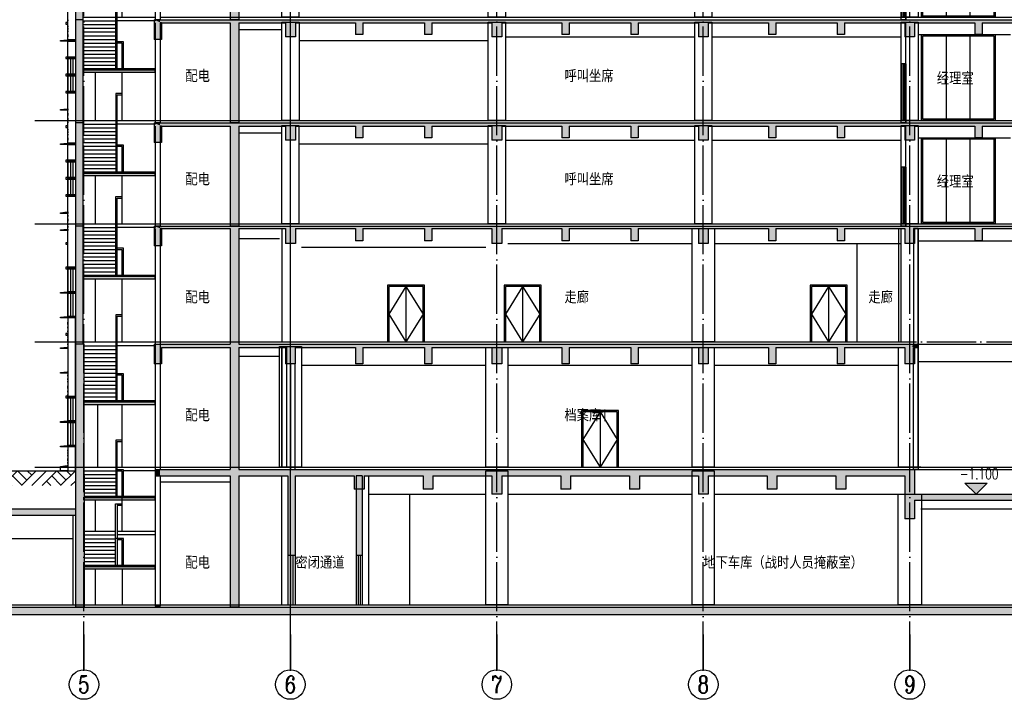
# Model space of a CAD drawing. Header units: millimetres. Extents: x 500457 to 783861, y -293374 to -162131.
# Tile 6 of 116: x 535522 to 575587, y -239795 to -212151. Entities that reach past the tile are written whole.
import ezdxf
from ezdxf.enums import TextEntityAlignment as Align

# ---------------------------------------------------------------- set-up
doc = ezdxf.new("R2010")
doc.units = ezdxf.units.MM
doc.header["$LTSCALE"] = 1000
doc.linetypes.add('DOTE', pattern=[2.42, 2, -0.2, 0.02, -0.2])
for name, color, linetype in [('A-DOOR-FIRE', 4, 'Continuous'), ('A-ELEV-WIN3', 251, 'Continuous'), ('A-SECT-SURF', 6, 'Continuous'), ('A-看线', 115, 'Continuous'), ('AXIS', 3, 'Continuous'), ('AXIS_TEXT', 7, 'Continuous'), ('DIM_ELEV', 3, 'Continuous'), ('DOTE', 1, 'DOTE'), ('E_WINDOW', 4, 'Continuous'), ('LY_MC_section A_A$0$A31----(18)', 140, 'Continuous'), ('PUB_HATCH', 8, 'Continuous'), ('PUB_TEXT', 7, 'Continuous'), ('STAIR', 2, 'Continuous'), ('WALL', 255, 'Continuous'), ('WINDOW', 4, 'Continuous'), ('剖面楼板线', 2, 'Continuous'), ('板洞', 6, 'Continuous')]:
    doc.layers.add(name, color=color, linetype=linetype)
doc.styles.add('_TCH_AXIS', font='COMPLEX', dxfattribs={"bigfont": 'GBCBIG'})
doc.styles.add('_TCH_DIM', font='SIMPLEX', dxfattribs={"bigfont": 'GBCBIG'})
doc.styles.add('COMPLEX', font='COMPLEX')
doc.styles.add('TSSD_Norm', font='tssdeng.shx', dxfattribs={"bigfont": 'hztxt.shx'})

# ---------------------------------------------------------------- blocks, each defined once
blk = doc.blocks.new('A$Cb2df6883')
at = {"layer": 'A-DOOR-FIRE'}
for points in [[(1500, -2300), (1500, 0), (0, 0), (0, -2300)], [(1450, -2300), (1450, -50), (50, -50), (50, -2300)], [(750, -50), (750, -2300)]]:
    blk.add_lwpolyline(points, dxfattribs=at)
at = {"layer": 'A-ELEV-WIN3'}
for points in [[(750, -50), (50, -1175), (750, -2300)], [(750, -50), (1450, -1175), (750, -2300)]]:
    blk.add_lwpolyline(points, dxfattribs=at)
blk = doc.blocks.new('A$C5e2bc803')
at = {"layer": 'PUB_HATCH'}
blk.add_hatch(color=256, dxfattribs=at).paths.add_polyline_path([(1, -570), (-2900, -570), (-2900, -670), (1, -670)])
at = {"layer": 'STAIR'}
for points in [[(-1350, 1580), (-1350, 3530)], [(-1350, 2680), (-1610, 2680), (-1610, 1450), (-1610, 1400), (-1610, -520), (-1550, -520), (-1550, 2620), (-1350, 2620)], [(-2900, 1580), (-1550, 1580)], [(-2900, 1430), (-1550, 1430)], [(-2900, 1280), (-1550, 1280)], [(-1550, 1580), (0, 1580), (0, 1430), (-1550, 1430)], [(-2900, 1130), (-1550, 1130)], [(-2900, 980), (-1550, 980)], [(-2900, 830), (-1550, 830)], [(-2900, 680), (-1550, 680)], [(-2900, 530), (-1550, 530)], [(-1290, -520), (-1290, 580), (-1609, 580)], [(-1350, -520), (-1350, 520), (-1549, 520)], [(-2900, 380), (-1550, 380)], [(-2900, 230), (-1550, 230)], [(-2900, 80), (-1550, 80)], [(-2900, -70), (-1550, -70)], [(-2900, -220), (-1550, -220)], [(-2900, -370), (-1550, -370)], [(1, -520), (-2900, -520)], [(-2900, -520), (-1550, -520)]]:
    blk.add_lwpolyline(points, dxfattribs=at)
at = {"layer": 'WALL'}
for p, q in [((1, -570), (-2900, -570)), ((-2900, -670), (-2900, -570)), ((1, -670), (-2900, -670)), ((1, -670), (1, -570))]:
    blk.add_line(p, q, dxfattribs=at)
blk = doc.blocks.new('A$Cc3d01d78')
at = {"layer": 'PUB_HATCH'}
blk.add_hatch(color=256, dxfattribs=at).paths.add_polyline_path([(1558, -3756), (-1342, -3756), (-1342, -3856), (1558, -3856)])
at = {"layer": 'STAIR'}
for points in [[(210, -1260), (7, -1260), (7, -3700), (-53, -3700), (-53, -3100), (-53, -3050), (-53, -1200), (210, -1200)], [(210, -2300), (210, -900)], [(-1342, -2300), (-53, -2300)], [(7, -2300), (1558, -2300), (1558, -2456), (7, -2456)], [(-1342, -2456), (-53, -2456)], [(-1342, -2611), (-53, -2611)], [(-1342, -2767), (-53, -2767)], [(270, -3700), (270, -2604), (-53, -2604)], [(210, -3700), (210, -2664), (7, -2664)], [(-1342, -2923), (-53, -2923)], [(-1342, -3078), (-53, -3078)], [(-1342, -3234), (-53, -3234)], [(-1342, -3389), (-53, -3389)], [(-1342, -3545), (-53, -3545)], [(1558, -3700), (-1342, -3700)], [(-1342, -3700), (-53, -3700)]]:
    blk.add_lwpolyline(points, dxfattribs=at)
at = {"layer": 'WALL'}
for p, q in [((1558, -3756), (-1342, -3756)), ((-1342, -3856), (-1342, -3756)), ((1558, -3856), (-1342, -3856)), ((1558, -3856), (1558, -3756))]:
    blk.add_line(p, q, dxfattribs=at)
blk = doc.blocks.new('A$C713e9a64')
at = {"layer": 'PUB_HATCH'}
blk.add_hatch(color=256, dxfattribs=at).paths.add_polyline_path([(1348, -4840), (-1552, -4840), (-1552, -4940), (1348, -4940)])
at = {"layer": 'STAIR'}
for points in [[(0, -2380), (0, 170)], [(0, -1280), (-262, -1280), (-262, -3130), (-262, -3180), (-262, -4780), (-202, -4780), (-202, -1340), (0, -1340)], [(-1553, -2380), (-202, -2380)], [(-202, -2380), (1347, -2380), (1347, -2540), (-202, -2540)], [(-1553, -2540), (-202, -2540)], [(-1553, -2700), (-202, -2700)], [(-1553, -2860), (-202, -2860)], [(-1553, -3020), (-202, -3020)], [(-1553, -3180), (-202, -3180)], [(-1553, -3340), (-202, -3340)], [(-1553, -3500), (-202, -3500)], [(-1553, -3660), (-202, -3660)], [(-1553, -3820), (-202, -3820)], [(-1553, -3980), (-202, -3980)], [(58, -4780), (58, -3680), (-262, -3680)], [(-2, -4780), (-2, -3740), (-202, -3740)], [(-1553, -4140), (-202, -4140)], [(-1553, -4300), (-202, -4300)], [(-1553, -4460), (-202, -4460)], [(-1553, -4620), (-202, -4620)], [(1348, -4780), (-1553, -4780)], [(-1553, -4780), (-202, -4780)]]:
    blk.add_lwpolyline(points, dxfattribs=at)
at = {"layer": 'WALL'}
for p, q in [((1348, -4840), (-1552, -4840)), ((-1552, -4940), (-1552, -4840)), ((1348, -4940), (-1552, -4940)), ((1348, -4940), (1348, -4840))]:
    blk.add_line(p, q, dxfattribs=at)
blk = doc.blocks.new('A$Cb3162a7d')
at = {"layer": 'PUB_HATCH'}
blk.add_hatch(color=256, dxfattribs=at).paths.add_polyline_path([(1348, -3746), (-1553, -3746), (-1553, -3846), (1348, -3846)])
at = {"layer": 'STAIR'}
for points in [[(-2, -2496), (-2, 44)], [(-2, -1396), (-262, -1396), (-262, -1930), (-262, -1980), (-262, -3696), (-202, -3696), (-202, -1456), (-2, -1456)], [(-1553, -2496), (-202, -2496)], [(-1553, -2646), (-202, -2646)], [(-1553, -2796), (-202, -2796)], [(56, -3700), (56, -2600), (-262, -2600)], [(-202, -2496), (1348, -2496), (1348, -2646), (56, -2646)], [(-4, -3700), (-4, -2660), (-202, -2660)], [(-1553, -2946), (-202, -2946)], [(-1553, -3096), (-202, -3096)], [(-1553, -3246), (-202, -3246)], [(-1553, -3396), (-202, -3396)], [(-1553, -3546), (-202, -3546)], [(1348, -3696), (-1553, -3696)], [(-1553, -3696), (-202, -3696)]]:
    blk.add_lwpolyline(points, dxfattribs=at)
at = {"layer": 'WALL'}
for p, q in [((1348, -3746), (-1553, -3746)), ((-1553, -3846), (-1553, -3746)), ((1348, -3846), (-1553, -3846)), ((1348, -3846), (1348, -3746))]:
    blk.add_line(p, q, dxfattribs=at)
blk = doc.blocks.new('A$Cdcaa37b3')
at = {"layer": 'A-看线'}
for points in [[(-1103, 21650), (-1103, 19700)], [(-1103, 17450), (-1103, 15500)], [(-1103, 13250), (-1103, 10700)], [(-1002, 8140), (-1002, 5600)], [(-1103, 4250), (-1103, 3000)], [(-1103, 1444), (-1103, 0)]]:
    blk.add_lwpolyline(points, dxfattribs=at)
at = {"layer": '剖面楼板线'}
blk.add_line((-1550, -1), (1348, -1), dxfattribs=at)
blk.add_lwpolyline([(0, 1444), (0, 0)], dxfattribs=at)
at = {"layer": 'LY_MC_section A_A$0$A31----(18)'}
for name, p in [('A$C5e2bc803', (1347, 22320)), ('A$C5e2bc803', (1348, 18120)), ('A$C5e2bc803', (1347, 13920)), ('A$Cc3d01d78', (-210, 5300))]:
    blk.add_blockref(name, p, dxfattribs=at)
at = {"layer": '板洞'}
for name, p in [('A$C713e9a64', (0, 13080)), ('A$Cb3162a7d', (0, 8096))]:
    blk.add_blockref(name, p, dxfattribs=at)
blk = doc.blocks.new('A$C7aab0e27')
at = {"layer": 'LY_MC_section A_A$0$A31----(18)'}
for points in [[(-30, 0), (-30, -60), (-300, -60), (-300, -30)], [(-30, -60), (-30, 0), (0, 0), (0, -60)]]:
    blk.add_lwpolyline(points, close=True, dxfattribs=at)
blk = doc.blocks.new('A$C37e4a2ef')
at = {"layer": 'LY_MC_section A_A$0$A31----(18)'}
blk.add_lwpolyline([(0, 0), (300, 0), (300, -60), (0, -60)], close=True, dxfattribs=at)
at = {"layer": 'A-DOOR-FIRE'}
blk.add_blockref('A$C7aab0e27', (0, 0), dxfattribs=at)
blk = doc.blocks.new('A$C42b86bd6')
at = {"layer": 'LY_MC_section A_A$0$A31----(18)'}
for points in [[(90, 0), (0, 0), (0, -60), (90, -60)], [(90, 0), (390, 0), (390, -60), (90, -60)]]:
    blk.add_lwpolyline(points, close=True, dxfattribs=at)
blk = doc.blocks.new('A$C827e71c0')
at = {"layer": 'LY_MC_section A_A$0$A31----(18)'}
blk.add_lwpolyline([(0, 0), (-90, 0), (-90, -60), (0, -60)], close=True, dxfattribs=at)
blk = doc.blocks.new('$EWDLib$00001159')
for p, q in [((0, 0), (0, 1500)), ((84, 0), (84, 1500)), ((156, 0), (156, 1500)), ((240, 0), (240, 1500))]:
    blk.add_line(p, q)
blk = doc.blocks.new('A$C8b4dfb44')
at = {"layer": 'LY_MC_section A_A$0$A31----(18)'}
for points in [[(-300, -28980), (0, -28980), (0, -31020), (-300, -31020)], [(-300, -30200), (-310, -30200), (-310, -30250), (-300, -30250)], [(-300, -30450), (-310, -30450), (-310, -30500), (-300, -30500)], [(-300, -30550), (-310, -30550), (-310, -30600), (-300, -30600)], [(-300, -30650), (-310, -30650), (-310, -30700), (-300, -30700)], [(-300, -30800), (-310, -30800), (-310, -30900), (-300, -30900)], [(-300, -31080), (0, -31080), (0, -31720), (-300, -31720)], [(-300, -31850), (-310, -31850), (-310, -31900), (-300, -31900)], [(-300, -31980), (-310, -31980), (-310, -32030), (-300, -32030)], [(-300, -31780), (0, -31780), (0, -32420), (-300, -32420)], [(-300, -32080), (-310, -32080), (-310, -32130), (-300, -32130)], [(-300, -32280), (-310, -32280), (-310, -32380), (-300, -32380)], [(-300, -32480), (0, -32480), (0, -33120), (-300, -33120)], [(-300, -33180), (0, -33180), (0, -35220), (-300, -35220)], [(-300, -34000), (-310, -34000), (-310, -34100), (-300, -34100)], [(-300, -34200), (-310, -34200), (-310, -34300), (-300, -34300)], [(-300, -34350), (-310, -34350), (-310, -34400), (-300, -34400)], [(-300, -34650), (-310, -34650), (-310, -34700), (-300, -34700)], [(-300, -34750), (-310, -34750), (-310, -34800), (-300, -34800)], [(-300, -34850), (-310, -34850), (-310, -34900), (-300, -34900)], [(-300, -35000), (-310, -35000), (-310, -35100), (-300, -35100)], [(-300, -35280), (0, -35280), (0, -35920), (-300, -35920)], [(-300, -36050), (-310, -36050), (-310, -36100), (-300, -36100)], [(-300, -35980), (0, -35980), (0, -36620), (-300, -36620)], [(-300, -36180), (-310, -36180), (-310, -36230), (-300, -36230)], [(-300, -36280), (-310, -36280), (-310, -36330), (-300, -36330)], [(-300, -36480), (-310, -36480), (-310, -36580), (-300, -36580)], [(-300, -36680), (0, -36680), (0, -37320), (-300, -37320)], [(-300, -37380), (0, -37380), (0, -40270), (-300, -40270)], [(-300, -38150), (-310, -38150), (-310, -38200), (-300, -38200)], [(-300, -38300), (-310, -38300), (-310, -38400), (-300, -38400)], [(-310, -38500), (-300, -38500), (-300, -38550), (-310, -38550)], [(-310, -38600), (-300, -38600), (-300, -38650), (-310, -38650)], [(-305, -39400), (-315, -39400), (-315, -39450), (-305, -39450)], [(-305, -39550), (-315, -39550), (-315, -39600), (-305, -39600)], [(-305, -39650), (-315, -39650), (-315, -39700), (-305, -39700)], [(-305, -39850), (-315, -39850), (-315, -39950), (-305, -39950)], [(-305, -40050), (-315, -40050), (-315, -40100), (-305, -40100)], [(-305, -40200), (-315, -40200), (-315, -40250), (-305, -40250)], [(-300, -40330), (0, -40330), (0, -41270), (-300, -41270)], [(-300, -41330), (0, -41330), (0, -42270), (-300, -42270)], [(0, -42330), (-300, -42330), (-300, -45520), (0, -45520)], [(-300, -42500), (-310, -42500), (-310, -42600), (-300, -42600)], [(-300, -42700), (-310, -42700), (-310, -42750), (-300, -42750)], [(-300, -42850), (-310, -42850), (-310, -42900), (-300, -42900)], [(-300, -43080), (-310, -43080), (-310, -43130), (-300, -43130)], [(-300, -43180), (-310, -43180), (-310, -43280), (-300, -43280)], [(-300, -43380), (-310, -43380), (-310, -43430), (-300, -43430)], [(-300, -44650), (-310, -44650), (-310, -44700), (-300, -44700)], [(-300, -44800), (-310, -44800), (-310, -44850), (-300, -44850)], [(-300, -44900), (-310, -44900), (-310, -44950), (-300, -44950)], [(-300, -45100), (-310, -45100), (-310, -45200), (-300, -45200)], [(-300, -45300), (-310, -45300), (-310, -45350), (-300, -45350)], [(-300, -45450), (-310, -45450), (-310, -45500), (-300, -45500)], [(-300, -45580), (0, -45580), (0, -46520), (-300, -46520)], [(-300, -46580), (0, -46580), (0, -47520), (-300, -47520)], [(0, -47580), (-300, -47580), (-300, -48550), (0, -48550)], [(-300, -47700), (-310, -47700), (-310, -47750), (-300, -47750)], [(-300, -47800), (-310, -47800), (-310, -47850), (-300, -47850)], [(-300, -47900), (-310, -47900), (-310, -47950), (-300, -47950)], [(-300, -48050), (-310, -48050), (-310, -48150), (-300, -48150)], [(-600, -48400), (-300, -48400), (-300, -48550), (-600, -48550)], [(-300, -48200), (-310, -48200), (-310, -48255), (-300, -48255)]]:
    blk.add_lwpolyline(points, close=True, dxfattribs=at)
at = {"layer": 'A-DOOR-FIRE'}
for name, p in [('A$C42b86bd6', (-390, -40270)), ('A$C37e4a2ef', (-300, -41270)), ('A$C37e4a2ef', (-300, -42270)), ('A$C42b86bd6', (-390, -45520)), ('A$C37e4a2ef', (-300, -46520)), ('A$C37e4a2ef', (-300, -47520))]:
    blk.add_blockref(name, p, dxfattribs=at)
at = {"layer": 'LY_MC_section A_A$0$A31----(18)'}
for name, p in [('A$C827e71c0', (-300, -30320)), ('A$C37e4a2ef', (-300, -31020)), ('A$C42b86bd6', (-390, -31720)), ('A$C42b86bd6', (-390, -32420)), ('A$C42b86bd6', (-390, -33120)), ('A$C7aab0e27', (-300, -33820)), ('A$C827e71c0', (-300, -34520)), ('A$C37e4a2ef', (-300, -35220)), ('A$C42b86bd6', (-390, -35920)), ('A$C42b86bd6', (-390, -36620)), ('A$C42b86bd6', (-390, -37320)), ('A$C7aab0e27', (-300, -38020)), ('A$C7aab0e27', (-300, -38720)), ('A$C827e71c0', (-300, -39270)), ('A$C827e71c0', (-300, -42970)), ('A$C7aab0e27', (-300, -43520)), ('A$C7aab0e27', (-300, -44520)), ('A$C7aab0e27', (-300, -48340))]:
    blk.add_blockref(name, p, dxfattribs=at)
at = {"layer": 'LY_MC_section A_A$0$A31----(18)', "rotation": 179.9999999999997}
for p, xscale, yscale in [((0, -31780), 1.250000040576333, 0.4266666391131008), ((0, -32480), 1.250000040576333, 0.4266666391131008), ((0, -35980), 1.250000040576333, 0.4266666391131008), ((0, -36680), 1.250000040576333, 0.4266666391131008), ((0, -40330), 1.250008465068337, 0.6266666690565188), ((0, -41330), 1.249997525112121, 0.6266675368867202), ((0, -45580), 1.250008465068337, 0.6266666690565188), ((0, -46580), 1.249997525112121, 0.6266675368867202)]:
    blk.add_blockref('$EWDLib$00001159', p, dxfattribs=dict(at, xscale=xscale, yscale=yscale))
blk = doc.blocks.new('A$C50e83559')
at = {"layer": 'PUB_HATCH'}
for points in [[(-3350, -50), (-3350, -4250), (-3050, -4250), (-3050, -50)], [(150, -180), (-150, -50), (-150, -850), (150, -850)], [(-150, -50), (150, -180), (100, -180), (100, -50)], [(100, -50), (100, -180), (2952, -180), (3186, -137), (3302, -50)], [(3186, -137), (2952, -180), (2952, -4250), (3302, -4250), (3302, -180)], [(3186, -137), (3302, -180), (5201, -180), (5401, -137), (5401, -50), (3302, -50)], [(5401, -137), (5201, -180), (5201, -750), (5601, -750), (5601, -180)], [(5401, -137), (5601, -180), (8050, -180), (8200, -137), (8200, -50), (5401, -50)], [(8200, -137), (8050, -180), (8050, -650), (8350, -650), (8350, -180)], [(8200, -137), (8350, -180), (10850, -180), (11000, -137), (11000, -50), (8200, -50)], [(11000, -137), (10850, -180), (10850, -650), (11150, -650), (11150, -180)], [(11000, -137), (11150, -180), (13601, -180), (13801, -137), (13801, -50), (11000, -50)], [(13801, -137), (13601, -180), (13601, -750), (14001, -750), (14001, -180)], [(13801, -137), (14001, -180), (16450, -180), (16600, -137), (16600, -50), (13801, -50)], [(16600, -137), (16450, -180), (16450, -650), (16750, -650), (16750, -180)], [(16600, -137), (16750, -180), (19250, -180), (19400, -137), (19400, -50), (16600, -50)], [(19400, -137), (19250, -180), (19250, -650), (19550, -650), (19550, -180)], [(19400, -137), (19550, -180), (22001, -180), (22201, -137), (22201, -50), (19400, -50)], [(22201, -137), (22001, -180), (22001, -750), (22401, -750), (22401, -180)], [(22201, -137), (22401, -180), (24850, -180), (25000, -137), (25000, -50), (22201, -50)], [(25000, -137), (24850, -180), (24850, -650), (25150, -650), (25150, -180)], [(25000, -137), (25150, -180), (27650, -180), (27800, -137), (27800, -50), (25000, -50)], [(27800, -137), (27650, -180), (27650, -650), (27950, -650), (27950, -180)], [(27800, -137), (27950, -180), (30401, -180), (30601, -137), (30601, -50), (27800, -50)], [(30601, -137), (30401, -180), (30401, -750), (30801, -750), (30801, -180)], [(30601, -137), (30801, -180), (33249, -180), (33399, -137), (33399, -50), (30601, -50)], [(33399, -137), (33249, -180), (33249, -650), (33549, -650), (33549, -180)], [(33399, -137), (33549, -180), (36049, -180), (36199, -137), (36199, -50), (33399, -50)]]:
    blk.add_hatch(color=256, dxfattribs=at).paths.add_polyline_path(points)
at = {"layer": 'A-SECT-SURF'}
blk.add_lwpolyline([(100, 50), (86500, 49)], dxfattribs=at)
at = {"layer": 'A-看线'}
for points in [[(5050, -150), (5750, -150), (5750, -4150), (5050, -4150)], [(13451, -150), (14151, -150), (14151, -4150), (13451, -4150)], [(21851, -150), (22551, -150), (22551, -4150), (21851, -4150)], [(30250, -150), (30950, -150), (30950, -4150), (30250, -4150)]]:
    blk.add_lwpolyline(points, close=True, dxfattribs=at)
at = {"layer": 'WALL'}
for p, q in [((-3350, -50), (-3350, -4250)), ((-3050, -50), (-3350, -50)), ((-3050, -50), (-3050, -4250)), ((-150, -50), (-150, -850)), ((-150, -50), (100, -50)), ((-100, -180), (-100, -4250)), ((100, -50), (3302, -50)), ((100, -180), (100, -4250)), ((150, -180), (100, -180)), ((100, -180), (2952, -180)), ((150, -180), (150, -850)), ((2952, -180), (2952, -4250)), ((3302, -50), (5401, -50)), ((3302, -180), (3302, -4250)), ((3302, -180), (5201, -180)), ((5201, -180), (5201, -750)), ((5401, -50), (8200, -50)), ((5601, -180), (5601, -750)), ((5601, -180), (8050, -180)), ((8050, -180), (8050, -650)), ((8200, -50), (11000, -50)), ((8350, -180), (8350, -650)), ((8350, -180), (10850, -180)), ((10850, -180), (10850, -650)), ((11000, -50), (13801, -50)), ((11150, -180), (11150, -650)), ((11150, -180), (13601, -180)), ((13601, -180), (13601, -750)), ((13801, -50), (16600, -50)), ((14001, -180), (14001, -750)), ((14001, -180), (16450, -180)), ((16450, -180), (16450, -650)), ((16600, -50), (19400, -50)), ((16750, -180), (16750, -650)), ((16750, -180), (19250, -180)), ((19250, -180), (19250, -650)), ((19400, -50), (22201, -50)), ((19550, -180), (19550, -650)), ((19550, -180), (22001, -180)), ((22001, -180), (22001, -750)), ((22201, -50), (25000, -50)), ((22401, -180), (22401, -750)), ((22401, -180), (24850, -180)), ((24850, -180), (24850, -650)), ((25000, -50), (27800, -50)), ((25150, -180), (25150, -650)), ((25150, -180), (27650, -180)), ((27650, -180), (27650, -650)), ((27800, -50), (30601, -50)), ((27950, -180), (27950, -650)), ((27950, -180), (30401, -180)), ((30401, -180), (30401, -750)), ((30601, -50), (33399, -50)), ((30801, -180), (30801, -750)), ((30801, -180), (33249, -180)), ((33249, -180), (33249, -650)), ((33399, -50), (36199, -50)), ((33549, -180), (33549, -650)), ((33549, -180), (36049, -180)), ((5601, -750), (5201, -750)), ((8350, -650), (8050, -650)), ((11150, -650), (10850, -650)), ((14001, -750), (13601, -750)), ((16750, -650), (16450, -650)), ((19550, -650), (19250, -650)), ((22401, -750), (22001, -750)), ((25150, -650), (24850, -650)), ((27950, -650), (27650, -650)), ((30801, -750), (30401, -750)), ((33549, -650), (33249, -650)), ((150, -850), (-150, -850)), ((-3050, -4250), (-3350, -4250)), ((100, -4250), (-100, -4250)), ((3302, -4250), (2952, -4250))]:
    blk.add_line(p, q, dxfattribs=at)
blk = doc.blocks.new('A$C43bf79f6')
at = {"layer": 'A-看线'}
for p, q in [((-26848, 350), (-25100, 350)), ((-15999, 50), (-8299, 50)), ((-7599, 50), (99, 50)), ((800, 150), (4549, 150)), ((-24400, -100), (-16699, -100))]:
    blk.add_line(p, q, dxfattribs=at)
at = {"layer": 'LY_MC_section A_A$0$A31----(18)'}
blk.add_lwpolyline([(99, -3350), (299, -3350), (299, -3450), (99, -3450)], close=True, dxfattribs=at)
at = {"layer": 'WALL'}
for p, q in [((99, -3450), (99, 620)), ((99, 620), (299, 620)), ((299, -3450), (299, 620)), ((99, -3450), (299, -3450))]:
    blk.add_line(p, q, dxfattribs=at)
for points in [[(299, -1050), (99, -1050)], [(300, -3350), (100, -3350)]]:
    blk.add_lwpolyline(points, dxfattribs=at)
at = {"layer": 'WINDOW'}
for p, q in [((1947, -3302), (1947, 100)), ((2914, -3302), (2914, 100))]:
    blk.add_line(p, q, dxfattribs=at)
for points in [[(930, 150), (3930, 150), (3930, -3352), (930, -3352)], [(980, 100), (3880, 100), (3880, -3302), (980, -3302)]]:
    blk.add_lwpolyline(points, close=True, dxfattribs=at)
at = {"layer": 'WINDOW', "xscale": 0.8333333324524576, "yscale": 1.533333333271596, "zscale": 0.8333333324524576, "rotation": 179.9999999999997}
blk.add_blockref('$EWDLib$00001159', (299, -1050), dxfattribs=at)
blk = doc.blocks.new('_AXISO')
blk.add_circle((0, 0), 0.5)
at = {"layer": 'AXIS_TEXT', "style": 'COMPLEX', "width": 1.041667}
blk.add_attdef('A', text='', height=0.56, dxfattribs=at).set_placement((-0.25, -0.28), (0.25, -0.28), align=Align.FIT)
blk = doc.blocks.new('$LinePat$素土夯实')
at = {"color": 0}
for p, q in [((0, -210), (210, 0)), ((120, -300), (420, 0)), ((420, 0), (608, -188)), ((495, -300), (795, 0)), ((615, 0), (705, -90)), ((315, -105), (502, -293)), ((210, -210), (300, -300)), ((705, -300), (795, -210))]:
    blk.add_line(p, q, dxfattribs=at)

msp = doc.modelspace()

# ---------------------------------------------------------------- hatches: boundary and pattern name
at = {"layer": 'DIM_ELEV'}
msp.add_hatch(color=256, dxfattribs=at).paths.add_polyline_path([(574437.5, -231450.7), (573987.5, -231000.7), (574887.5, -231000.7)])
at = {"layer": 'PUB_HATCH'}
for points in [[(537787.4, -220550.7), (537787.4, -225350.7), (538087.4, -225350.7), (538087.4, -220550.7)], [(541287.3, -220650.7), (540987.3, -220550.7), (540987.3, -221350.7), (541287.3, -221350.7)], [(540987.3, -220550.7), (541287.3, -220650.7), (541237.5, -220650.7), (541237.5, -220550.7)], [(541237.5, -220550.7), (541237.5, -220650.7), (544089.8, -220650.7), (544323.1, -220617.4), (544439.8, -220550.7)], [(544323.1, -220617.4), (544089.8, -220650.7), (544089.8, -225350.7), (544263.6, -225415.7), (544439.8, -225350.7), (544439.8, -220650.7)], [(544323.1, -220617.4), (544439.8, -220650.7), (546338.5, -220650.7), (546538.5, -220617.4), (546538.5, -220550.7), (544439.8, -220550.7)], [(546538.5, -220617.4), (546338.5, -220650.7), (546338.5, -221250.7), (546738.5, -221250.7), (546738.5, -220650.7)], [(546538.5, -220617.4), (546738.5, -220650.7), (549187.4, -220650.7), (549337.4, -220617.4), (549337.4, -220550.7), (546538.5, -220550.7)], [(549337.4, -220617.4), (549187.4, -220650.7), (549187.4, -221150.7), (549487.4, -221150.7), (549487.4, -220650.7)], [(549337.4, -220617.4), (549487.4, -220650.7), (551987.4, -220650.7), (552137.4, -220617.4), (552137.4, -220550.7), (549337.4, -220550.7)], [(552137.4, -220617.4), (551987.4, -220650.7), (551987.4, -221150.7), (552287.4, -221150.7), (552287.4, -220650.7)], [(552137.4, -220617.4), (552287.4, -220650.7), (554738.5, -220650.7), (554938.5, -220617.4), (554938.5, -220550.7), (552137.4, -220550.7)], [(554938.5, -220617.4), (554738.5, -220650.7), (554738.5, -221250.7), (555138.5, -221250.7), (555138.5, -220650.7)], [(554938.5, -220617.4), (555138.5, -220650.7), (557587.4, -220650.7), (557737.4, -220617.4), (557737.4, -220550.7), (554938.5, -220550.7)], [(557737.4, -220617.4), (557587.4, -220650.7), (557587.4, -221150.7), (557887.4, -221150.7), (557887.4, -220650.7)], [(557737.4, -220617.4), (557887.4, -220650.7), (560387.4, -220650.7), (560537.4, -220617.4), (560537.4, -220550.7), (557737.4, -220550.7)], [(560537.4, -220617.4), (560387.4, -220650.7), (560387.4, -221150.7), (560687.4, -221150.7), (560687.4, -220650.7)], [(560537.4, -220617.4), (560687.4, -220650.7), (563138.5, -220650.7), (563338.5, -220617.4), (563338.5, -220550.7), (560537.4, -220550.7)], [(563338.5, -220617.4), (563138.5, -220650.7), (563138.5, -221250.7), (563538.5, -221250.7), (563538.5, -220650.7)], [(563338.5, -220617.4), (563538.5, -220650.7), (565987.4, -220650.7), (566137.4, -220617.4), (566137.4, -220550.7), (563338.5, -220550.7)], [(566137.4, -220617.4), (565987.4, -220650.7), (565987.4, -221150.7), (566287.4, -221150.7), (566287.4, -220650.7)], [(566137.4, -220617.4), (566287.4, -220650.7), (568787.4, -220650.7), (568937.4, -220617.4), (568937.4, -220550.7), (566137.4, -220550.7)], [(568937.4, -220617.4), (568787.4, -220650.7), (568787.4, -221150.7), (569087.4, -221150.7), (569087.4, -220650.7)], [(568937.4, -220617.4), (569087.4, -220650.7), (571538.5, -220650.7), (571738.5, -220617.4), (571738.5, -220550.7), (568937.4, -220550.7)], [(571738.5, -220617.4), (571538.5, -220650.7), (571538.5, -221250.7), (571938.5, -221250.7), (571938.5, -220650.7)], [(571738.5, -220617.4), (571938.5, -220650.7), (574386.4, -220650.7), (574536.4, -220617.4), (574536.4, -220550.7), (571738.5, -220550.7)], [(574536.4, -220617.4), (574386.4, -220650.7), (574386.4, -221150.7), (574686.4, -221150.7), (574686.4, -220650.7)], [(574536.4, -220617.4), (574686.4, -220650.7), (577186.4, -220650.7), (577336.4, -220617.4), (577336.4, -220550.7), (574536.4, -220550.7)], [(537787.4, -225350.8), (537789.8, -236050.8), (538139.8, -236050.7), (538137.4, -225350.7)], [(541287.4, -225480.7), (540987.4, -225350.7), (540987.4, -226151), (541287.4, -226151)], [(540987.4, -225350.7), (541287.4, -225480.7), (544087.4, -225480.7), (544263.6, -225415.7), (544089.8, -225350.7)], [(544263.6, -225415.7), (544087.4, -225480.7), (544087.4, -230450.3), (544262.5, -230575.3), (544437.4, -230450.3), (544437.4, -225480.7)], [(544263.6, -225415.7), (544437.4, -225480.7), (546337.4, -225480.7), (546537.4, -225437.4), (546537.4, -225350.7), (544439.8, -225350.7)], [(546537.4, -225437.4), (546337.4, -225480.7), (546337.4, -226150.9), (546737.4, -226150.9), (546737.4, -225480.7)], [(546537.4, -225437.4), (546737.4, -225480.7), (549187.4, -225480.7), (549387.4, -225437.4), (549487.4, -225350.7), (546537.4, -225350.7)], [(549387.4, -225437.4), (549187.4, -225480.7), (549187.4, -226150.7), (549487.4, -226150.7), (549487.4, -225480.7)], [(549387.4, -225437.4), (549487.4, -225480.7), (551987.4, -225480.7), (552187.4, -225437.4), (552287.4, -225350.7), (549487.4, -225350.7)], [(552187.4, -225437.4), (551987.4, -225480.7), (551987.4, -226150.7), (552287.4, -226150.7), (552287.4, -225480.7)], [(552187.4, -225437.4), (552287.4, -225480.7), (554737.4, -225480.7), (555004.1, -225437.4), (555137.4, -225350.7), (552287.4, -225350.7)], [(555004.1, -225437.4), (554737.4, -225480.7), (554737.4, -226150.9), (555137.4, -226150.9), (555137.4, -225480.7)], [(555004.1, -225437.4), (555137.4, -225480.7), (557587.4, -225480.7), (557787.4, -225437.4), (557887.4, -225350.7), (555137.4, -225350.7)], [(557787.4, -225437.4), (557587.4, -225480.7), (557587.4, -226150.7), (557887.4, -226150.7), (557887.4, -225480.7)], [(557787.4, -225437.4), (557887.4, -225480.7), (560387.4, -225480.7), (560587.4, -225437.4), (560687.4, -225350.7), (557887.4, -225350.7)], [(560587.4, -225437.4), (560387.4, -225480.7), (560387.4, -226150.7), (560687.4, -226150.7), (560687.4, -225480.7)], [(560587.4, -225437.4), (560687.4, -225480.7), (563137.4, -225480.7), (563404.1, -225437.4), (563537.4, -225350.7), (560687.4, -225350.7)], [(563404.1, -225437.4), (563137.4, -225480.7), (563137.4, -226150.9), (563537.4, -226150.9), (563537.4, -225480.7)], [(563404.1, -225437.4), (563537.4, -225480.7), (565987.4, -225480.7), (566137.4, -225437.4), (566137.4, -225350.7), (563537.4, -225350.7)], [(566137.4, -225437.4), (565987.4, -225480.7), (565987.4, -226150.9), (566287.4, -226150.9), (566287.4, -225480.7)], [(566137.4, -225437.4), (566287.4, -225480.7), (568787.4, -225480.7), (568937.4, -225437.4), (568937.4, -225350.7), (566137.4, -225350.7)], [(568937.4, -225437.4), (568787.4, -225480.7), (568787.4, -226150.9), (569087.4, -226150.9), (569087.4, -225480.7)], [(568937.4, -225437.4), (569087.4, -225480.7), (571537.4, -225480.7), (571804.1, -225437.4), (571937.4, -225350.7), (568937.4, -225350.7)], [(571804.1, -225437.4), (571537.4, -225480.7), (571537.4, -226150.9), (571937.4, -226150.9), (571937.4, -225480.7)], [(571804.1, -225437.4), (571937.4, -225480.7), (572087.4, -225480.7), (572087.4, -225350.7), (571937.4, -225350.7)], [(541037.9, -230700.3), (541237.4, -230700.3), (541237.4, -230450.3), (541037.9, -230450.3)], [(541237.4, -230450.3), (541237.4, -230700.3), (544087.5, -230700.3), (544262.5, -230575.3), (544087.4, -230450.3)], [(544262.5, -230575.3), (544087.5, -230700.3), (544089.8, -236050.8), (544439.8, -236050.7), (544437.5, -230700.3)], [(544262.5, -230575.3), (544437.5, -230700.3), (546438, -230700.4), (546638, -230617.1), (546738, -230450.4), (544437.4, -230450.3)], [(546638, -230617.1), (546438, -230700.4), (546438, -233950.7), (546738, -233950.7), (546738, -230700.4)], [(546638, -230617.1), (546738, -230700.4), (549137.4, -230700.4), (549404.1, -230617.1), (549537.4, -230450.5), (546738, -230450.4)], [(549404.1, -230617.1), (549137.4, -230700.4), (549137.4, -231250.7), (549537.4, -231250.7), (549537.4, -230700.5)], [(549213, -230700.4), (549213, -233949.7), (549463, -233949.7), (549463, -230700.4)], [(549404.1, -230617.1), (549537.4, -230700.5), (551937.4, -230700.5), (552204.1, -230617.2), (552337.4, -230450.5), (549537.4, -230450.5)], [(552204.1, -230617.2), (551937.4, -230700.5), (551937.4, -231250.7), (552337.4, -231250.7), (552337.4, -230700.5)], [(552204.1, -230617.2), (552337.4, -230700.5), (554737.4, -230700.6), (555004.1, -230617.2), (555137.4, -230450.6), (552337.4, -230450.5)], [(555004.1, -230617.2), (554737.4, -230700.6), (554737.4, -231450.7), (555137.4, -231450.7), (555137.4, -230700.6)], [(555004.1, -230617.2), (555137.4, -230700.6), (557537.4, -230700.6), (557804.1, -230617.3), (557937.4, -230450.6), (555137.4, -230450.6)], [(557804.1, -230617.3), (557537.4, -230700.6), (557537.4, -231250.7), (557937.4, -231250.7), (557937.4, -230700.6)], [(557804.1, -230617.3), (557937.4, -230700.6), (560337.4, -230700.7), (560604.1, -230617.4), (560737.4, -230450.7), (557937.4, -230450.6)], [(560604.1, -230617.4), (560337.4, -230700.7), (560337.4, -231250.7), (560737.4, -231250.7), (560737.4, -230700.7)], [(560604.1, -230617.4), (560737.4, -230700.7), (563141.5, -230700.7), (563408.2, -230617.4), (563541.5, -230450.8), (560737.4, -230450.7)], [(563408.2, -230617.4), (563141.5, -230700.7), (563141.5, -231450.9), (563541.5, -231450.9), (563541.5, -230700.8)], [(563408.2, -230617.4), (563541.5, -230700.8), (565937.4, -230700.8), (566204.1, -230617.5), (566337.4, -230450.8), (563541.5, -230450.8)], [(566204.1, -230617.5), (565937.4, -230700.8), (565937.4, -231250.7), (566337.4, -231250.7), (566337.4, -230700.8)], [(566204.1, -230617.5), (566337.4, -230700.8), (568737.4, -230700.9), (569004.1, -230617.5), (569137.4, -230450.9), (566337.4, -230450.8)], [(569004.1, -230617.5), (568737.4, -230700.9), (568737.4, -231250.7), (569137.4, -231250.7), (569137.4, -230700.9)], [(569004.1, -230617.5), (569137.4, -230700.9), (571537.4, -230700.9), (571937.4, -230450.9), (569137.4, -230450.9)], [(571937.4, -230450.9), (571537.4, -230700.9), (571537.4, -231450.8), (571804.1, -231534.2), (571937.4, -231450.8)], [(571804.1, -231534.2), (571537.4, -231450.8), (571537.4, -232450.7), (571937.4, -232450.7), (571937.4, -231700.8)], [(571804.1, -231534.2), (571937.4, -231700.8), (579937.4, -231700.7), (580070.8, -231534.1), (579937.4, -231450.7), (571937.4, -231450.8)], [(533937.4, -232217.4), (534187.4, -232300.7), (537787.4, -232300.7), (537787.4, -232050.7), (533937.4, -232050.7)], [(512637.4, -236050.7), (512287.4, -236350.7), (630939.7, -236350.6), (630939.7, -236050.6)]]:
    msp.add_hatch(color=256, dxfattribs=at).paths.add_polyline_path(points)

# ---------------------------------------------------------------- linework, layer by layer
at = {"layer": 'A-SECT-SURF'}
for points in [[(541237.3, -220450.7), (627437.4, -220450.7)], [(538087.4, -225250.8), (571887.4, -225250.7), (571887.4, -225350.7)], [(541237.4, -230350.7), (604987.4, -230350.7)], [(512587.4, -235950.7), (630537.4, -235950.7)]]:
    msp.add_lwpolyline(points, dxfattribs=at)
at = {"layer": 'A-看线'}
for p, q in [((571387.4, -225250.7), (571387.4, -220650.7)), ((572087.4, -220650.7), (572087.4, -230350.7)), ((544439.8, -221050.7), (546088.5, -221050.7)), ((572087.4, -221150.7), (579937.4, -221150.7)), ((546988.5, -221400.7), (554488.5, -221400.7)), ((555388.5, -221250.7), (562888.5, -221250.7)), ((563788.5, -221250.7), (571387.4, -221250.7)), ((546187.4, -230350.7), (546187.4, -225480.7)), ((546187.4, -225480.7), (546387.4, -225480.7)), ((546387.4, -230350.7), (546387.4, -225480.7)), ((571287.4, -230350.9), (571287.4, -225480.7)), ((571887.4, -230350.7), (571887.4, -225480.7)), ((571887.4, -225480.7), (572087.4, -225480.7)), ((572087.4, -225350.7), (596587.4, -225350.7)), ((572087.4, -230350.7), (572087.4, -225480.7)), ((546087.4, -225850.7), (544437.4, -225850.7)), ((546987.4, -226200.7), (554487.4, -226200.7)), ((555387.4, -226200.7), (562887.4, -226200.7)), ((563787.4, -226200.7), (571287.4, -226200.7)), ((572087.4, -226050.7), (596587.4, -226050.7)), ((546187.4, -230350.7), (546387.4, -230350.7)), ((572187.4, -230350.9), (571287.4, -230350.9)), ((571887.4, -230350.7), (572087.4, -230350.7)), ((541237.7, -230950.7), (544088.7, -230950.1)), ((549713, -231450.7), (554487.4, -231450.7)), ((555387.4, -231450.7), (562887.4, -231450.7)), ((563787.4, -231450.7), (571287.4, -231450.7))]:
    msp.add_line(p, q, dxfattribs=at)
for points in [[(546187.4, -220650.7), (546187.4, -225250.7)], [(571287.4, -220650.7), (571287.4, -225250.7)], [(569587.4, -221250.7), (569587.4, -225250.7)], [(546188, -235950.7), (546188, -230700.4)], [(549713, -230700.5), (549713, -235950.7)], [(571937.4, -230450.9), (584837.4, -230450.7)], [(551389.9, -231450.7), (551388, -235950.7)], [(551389.9, -231450.7), (551389.9, -235950.7)], [(537687.4, -232300.7), (537687.4, -235950.7)], [(572187.4, -232050.7), (579687.4, -232050.7)], [(530087.4, -233250.7), (537687.4, -233250.7)]]:
    msp.add_lwpolyline(points, dxfattribs=at)
for points in [[(562888.5, -220650.7), (563788.5, -220650.7), (563788.5, -225250.7), (562888.5, -225250.7)], [(546087.4, -225450.9), (546987.4, -225450.9), (546987.4, -230350.9), (546087.4, -230350.9)], [(554487.4, -225480.7), (555387.4, -225480.7), (555387.4, -230350.9), (554487.4, -230350.9)], [(562887.4, -225480.7), (563787.4, -225480.7), (563787.4, -230350.9), (562887.4, -230350.9)], [(554487.4, -230500.7), (555387.4, -230500.7), (555387.4, -235950.7), (554487.4, -235950.7)], [(562887.4, -230500.7), (563787.4, -230500.7), (563787.4, -235950.7), (562887.4, -235950.7)], [(571263, -231450.7), (572213, -231450.7), (572213, -235950.7), (571263, -235950.7)]]:
    msp.add_lwpolyline(points, close=True, dxfattribs=at)
at = {"layer": 'AXIS'}
for p, q in [((538137.4, -237159.2), (538137.4, -238595.1)), ((546537.4, -237159.2), (546537.4, -238595.1)), ((554937.4, -237159.2), (554937.4, -238595.1)), ((563337.4, -237159.2), (563337.4, -238595.1)), ((571737.4, -237159.2), (571737.4, -238595.1))]:
    msp.add_line(p, q, dxfattribs=at)
at = {"layer": 'DIM_ELEV'}
for p, q in [((574437.5, -231450.7), (573987.5, -231000.7)), ((573987.5, -231000.7), (574887.5, -231000.7)), ((574437.5, -231450.7), (574887.5, -231000.7))]:
    msp.add_line(p, q, dxfattribs=at)
at = {"layer": 'DOTE'}
for p, q in [((538137.4, -238632.6), (538137.4, -180499.6)), ((554937.4, -238632.6), (554937.4, -180499.6)), ((563337.4, -238632.6), (563337.4, -180499.6)), ((571737.4, -238632.6), (571737.4, -180499.6)), ((536137.4, -216250.7), (633025.1, -216250.7)), ((536137.4, -220450.7), (633025.1, -220450.7)), ((536137.4, -225250.7), (633025.1, -225250.7)), ((536137.4, -230350.7), (633025.1, -230350.7)), ((511637.4, -235950.7), (633025.1, -235950.7))]:
    msp.add_line(p, q, dxfattribs=at)
at = {"layer": 'DOTE', "linetype": 'ByBlock'}
msp.add_line((546537.4, -238632.6), (546537.4, -180499.6), dxfattribs=at)
at = {"layer": 'WALL'}
for p, q in [((537787.4, -220550.7), (537787.4, -225350.7)), ((538087.4, -220550.7), (537787.4, -220550.7)), ((538087.4, -220550.7), (538087.4, -225350.7)), ((540987.3, -220550.7), (540987.3, -221350.7)), ((540987.3, -220550.7), (541237.5, -220550.7)), ((541037.5, -220650.7), (541037.3, -225350.7)), ((541237.5, -220650.7), (541237.3, -225350.7)), ((541237.5, -220550.7), (544439.8, -220550.7)), ((541287.3, -220650.7), (541237.5, -220650.7)), ((541237.5, -220650.7), (544089.8, -220650.7)), ((541287.3, -220650.7), (541287.3, -221350.7)), ((544089.8, -220650.7), (544089.8, -225350.7)), ((544439.8, -220550.7), (546538.5, -220550.7)), ((544439.8, -220650.7), (544439.8, -225350.7)), ((544439.8, -220650.7), (546338.5, -220650.7)), ((546338.5, -220650.7), (546338.5, -221250.7)), ((546538.5, -220550.7), (549337.4, -220550.7)), ((546738.5, -220650.7), (546738.5, -221250.7)), ((546738.5, -220650.7), (549187.4, -220650.7)), ((549187.4, -220650.7), (549187.4, -221150.7)), ((549337.4, -220550.7), (552137.4, -220550.7)), ((549487.4, -220650.7), (549487.4, -221150.7)), ((549487.4, -220650.7), (551987.4, -220650.7)), ((551987.4, -220650.7), (551987.4, -221150.7)), ((552137.4, -220550.7), (554938.5, -220550.7)), ((552287.4, -220650.7), (552287.4, -221150.7)), ((552287.4, -220650.7), (554738.5, -220650.7)), ((554738.5, -220650.7), (554738.5, -221250.7)), ((554938.5, -220550.7), (557737.4, -220550.7)), ((555138.5, -220650.7), (555138.5, -221250.7)), ((555138.5, -220650.7), (557587.4, -220650.7)), ((557587.4, -220650.7), (557587.4, -221150.7)), ((557737.4, -220550.7), (560537.4, -220550.7)), ((557887.4, -220650.7), (557887.4, -221150.7)), ((557887.4, -220650.7), (560387.4, -220650.7)), ((560387.4, -220650.7), (560387.4, -221150.7)), ((560537.4, -220550.7), (563338.5, -220550.7)), ((560687.4, -220650.7), (560687.4, -221150.7)), ((560687.4, -220650.7), (563138.5, -220650.7)), ((563138.5, -220650.7), (563138.5, -221250.7)), ((563338.5, -220550.7), (566137.4, -220550.7)), ((563538.5, -220650.7), (563538.5, -221250.7)), ((563538.5, -220650.7), (565987.4, -220650.7)), ((565987.4, -220650.7), (565987.4, -221150.7)), ((566137.4, -220550.7), (568937.4, -220550.7)), ((566287.4, -220650.7), (566287.4, -221150.7)), ((566287.4, -220650.7), (568787.4, -220650.7)), ((568787.4, -220650.7), (568787.4, -221150.7)), ((568937.4, -220550.7), (571738.5, -220550.7)), ((569087.4, -220650.7), (569087.4, -221150.7)), ((569087.4, -220650.7), (571538.5, -220650.7)), ((571538.5, -220650.7), (571538.5, -221250.7)), ((571738.5, -220550.7), (574536.4, -220550.7)), ((571938.5, -220650.7), (571938.5, -221250.7)), ((571938.5, -220650.7), (574386.4, -220650.7)), ((574386.4, -220650.7), (574386.4, -221150.7)), ((574536.4, -220550.7), (577336.4, -220550.7)), ((574686.4, -220650.7), (574686.4, -221150.7)), ((574686.4, -220650.7), (577186.4, -220650.7)), ((549487.4, -221150.7), (549187.4, -221150.7)), ((552287.4, -221150.7), (551987.4, -221150.7)), ((557887.4, -221150.7), (557587.4, -221150.7)), ((560687.4, -221150.7), (560387.4, -221150.7)), ((566287.4, -221150.7), (565987.4, -221150.7)), ((569087.4, -221150.7), (568787.4, -221150.7)), ((574686.4, -221150.7), (574386.4, -221150.7)), ((541287.3, -221350.7), (540987.3, -221350.7)), ((546738.5, -221250.7), (546338.5, -221250.7)), ((555138.5, -221250.7), (554738.5, -221250.7)), ((563538.5, -221250.7), (563138.5, -221250.7)), ((571938.5, -221250.7), (571538.5, -221250.7)), ((538137.4, -225350.7), (537787.4, -225350.8)), ((538087.4, -225350.7), (537787.4, -225350.7)), ((537787.4, -225350.8), (537789.8, -236050.8)), ((538137.4, -225350.7), (538139.8, -236050.7)), ((540987.4, -225350.7), (540987.4, -226151)), ((540987.4, -225350.7), (544089.8, -225350.7)), ((541037.4, -225350.7), (541037.4, -230450.3)), ((541237.3, -225350.7), (541237.4, -225350.7)), ((541237.4, -225350.7), (541237.4, -230450.3)), ((541287.4, -225480.7), (541287.4, -226151)), ((541287.4, -225480.7), (544087.4, -225480.7)), ((544087.4, -225480.7), (544087.4, -230450.3)), ((544437.4, -225480.7), (544437.4, -230450.3)), ((544437.4, -225480.7), (546337.4, -225480.7)), ((544439.8, -225350.7), (546537.4, -225350.7)), ((546337.4, -225480.7), (546337.4, -226150.9)), ((546537.4, -225350.7), (549487.4, -225350.7)), ((546737.4, -225480.7), (546737.4, -226150.9)), ((546737.4, -225480.7), (549187.4, -225480.7)), ((549187.4, -225480.7), (549187.4, -226150.7)), ((549487.4, -225350.7), (552287.4, -225350.7)), ((549487.4, -225480.7), (549487.4, -226150.7)), ((549487.4, -225480.7), (551987.4, -225480.7)), ((551987.4, -225480.7), (551987.4, -226150.7)), ((552287.4, -225350.7), (555137.4, -225350.7)), ((552287.4, -225480.7), (554737.4, -225480.7)), ((552287.4, -225480.7), (552287.4, -226150.7)), ((554737.4, -225480.7), (554737.4, -226150.9)), ((555137.4, -225350.7), (557887.4, -225350.7)), ((555137.4, -225480.7), (555137.4, -226150.9)), ((555137.4, -225480.7), (557587.4, -225480.7)), ((557587.4, -225480.7), (557587.4, -226150.7)), ((557887.4, -225350.7), (560687.4, -225350.7)), ((557887.4, -225480.7), (557887.4, -226150.7)), ((557887.4, -225480.7), (560387.4, -225480.7)), ((560387.4, -225480.7), (560387.4, -226150.7)), ((560687.4, -225350.7), (563537.4, -225350.7)), ((560687.4, -225480.7), (563137.4, -225480.7)), ((560687.4, -225480.7), (560687.4, -226150.7)), ((563137.4, -225480.7), (563137.4, -226150.9)), ((563537.4, -225350.7), (566137.4, -225350.7)), ((563537.4, -225480.7), (563537.4, -226150.9)), ((563537.4, -225480.7), (565987.4, -225480.7)), ((565987.4, -225480.7), (565987.4, -226150.9)), ((566137.4, -225350.7), (568937.4, -225350.7)), ((566287.4, -225480.7), (566287.4, -226150.9)), ((566287.4, -225480.7), (568787.4, -225480.7)), ((568787.4, -225480.7), (568787.4, -226150.9)), ((568937.4, -225350.7), (571937.4, -225350.7)), ((569087.4, -225480.7), (569087.4, -226150.9)), ((569087.4, -225480.7), (571537.4, -225480.7)), ((571537.4, -225480.7), (571537.4, -226150.9)), ((571937.4, -225350.7), (572087.4, -225350.7)), ((571937.4, -225480.7), (571937.4, -226150.9)), ((571937.4, -225480.7), (572087.4, -225480.7)), ((572087.4, -225350.7), (572087.4, -225480.7)), ((541287.4, -226151), (540987.4, -226151)), ((546737.4, -226150.9), (546337.4, -226150.9)), ((549487.4, -226150.7), (549187.4, -226150.7)), ((552287.4, -226150.7), (551987.4, -226150.7)), ((555137.4, -226150.9), (554737.4, -226150.9)), ((557887.4, -226150.7), (557587.4, -226150.7)), ((560687.4, -226150.7), (560387.4, -226150.7)), ((563537.4, -226150.9), (563137.4, -226150.9)), ((566287.4, -226150.9), (565987.4, -226150.9)), ((569087.4, -226150.9), (568787.4, -226150.9)), ((571937.4, -226150.9), (571537.4, -226150.9)), ((541237.6, -230700.3), (541037.6, -230700.4)), ((541037.6, -230700.4), (541040, -236000.8)), ((541037.9, -230450.3), (541237.4, -230450.3)), ((541037.9, -230450.3), (541037.9, -230700.3)), ((541037.9, -230700.3), (541237.4, -230700.3)), ((541237.4, -230450.3), (544087.4, -230450.3)), ((541237.4, -230700.3), (544087.5, -230700.3)), ((541237.6, -230700.3), (541240, -236000.7)), ((544087.5, -230700.3), (544089.8, -236050.8)), ((544437.4, -230450.3), (546738, -230450.4)), ((544437.5, -230700.3), (544439.8, -236050.7)), ((544437.5, -230700.3), (546438, -230700.4)), ((546438, -230700.4), (546438, -233950.7)), ((546738, -230450.4), (549537.4, -230450.5)), ((546738, -230700.4), (546738, -233950.7)), ((546738, -230700.4), (549137.4, -230700.4)), ((549137.4, -230700.4), (549137.4, -231250.7)), ((549213, -230700.4), (549213, -233949.7)), ((549463, -230700.4), (549213, -230700.4)), ((549463, -230700.4), (549463, -233949.7)), ((549537.4, -230450.5), (552337.4, -230450.5)), ((549537.4, -230700.5), (549537.4, -231250.7)), ((549537.4, -230700.5), (551937.4, -230700.5)), ((551937.4, -230700.5), (551937.4, -231250.7)), ((552337.4, -230450.5), (555137.4, -230450.6)), ((552337.4, -230700.5), (552337.4, -231250.7)), ((552337.4, -230700.5), (554737.4, -230700.6)), ((554737.4, -230700.6), (554737.4, -231450.7)), ((555137.4, -230450.6), (557937.4, -230450.6)), ((555137.4, -230700.6), (555137.4, -231450.7)), ((555137.4, -230700.6), (557537.4, -230700.6)), ((557537.4, -230700.6), (557537.4, -231250.7)), ((557937.4, -230450.6), (560737.4, -230450.7)), ((557937.4, -230700.6), (557937.4, -231250.7)), ((557937.4, -230700.6), (560337.4, -230700.7)), ((560337.4, -230700.7), (560337.4, -231250.7)), ((560737.4, -230450.7), (563541.5, -230450.8)), ((560737.4, -230700.7), (560737.4, -231250.7)), ((560737.4, -230700.7), (563141.5, -230700.7)), ((563141.5, -230700.7), (563141.5, -231450.9)), ((563541.5, -230450.8), (566337.4, -230450.8)), ((563541.5, -230700.8), (563541.5, -231450.9)), ((563541.5, -230700.8), (565937.4, -230700.8)), ((565937.4, -230700.8), (565937.4, -231250.7)), ((566337.4, -230450.8), (569137.4, -230450.9)), ((566337.4, -230700.8), (566337.4, -231250.7)), ((566337.4, -230700.8), (568737.4, -230700.9)), ((568737.4, -230700.9), (568737.4, -231250.7)), ((569137.4, -230450.9), (571937.4, -230450.9)), ((569137.4, -230700.9), (569137.4, -231250.7)), ((569137.4, -230700.9), (571537.4, -230700.9)), ((571537.4, -230700.9), (571537.4, -231450.8)), ((571937.4, -230450.9), (571937.4, -231450.8)), ((549537.4, -231250.7), (549137.4, -231250.7)), ((552337.4, -231250.7), (551937.4, -231250.7)), ((555137.4, -231450.7), (554737.4, -231450.7)), ((557937.4, -231250.7), (557537.4, -231250.7)), ((560737.4, -231250.7), (560337.4, -231250.7)), ((563541.5, -231450.9), (563141.5, -231450.9)), ((566337.4, -231250.7), (565937.4, -231250.7)), ((569137.4, -231250.7), (568737.4, -231250.7)), ((571537.4, -231450.8), (571537.4, -232450.7)), ((571937.4, -231450.8), (579937.4, -231450.7)), ((571937.4, -231700.8), (579937.4, -231700.7)), ((571937.4, -231700.8), (571937.4, -232450.7)), ((533937.4, -232050.7), (537787.4, -232050.7)), ((534187.4, -232300.7), (537787.4, -232300.7)), ((537787.4, -232050.7), (537787.4, -232300.7)), ((571937.4, -232450.7), (571537.4, -232450.7)), ((546738, -233950.7), (546438, -233950.7)), ((549463, -233949.7), (549213, -233949.7)), ((512287.4, -236350.7), (630939.7, -236350.6)), ((512637.4, -236050.7), (630939.7, -236050.6)), ((538139.8, -236050.7), (537789.8, -236050.8)), ((541240, -236000.7), (541040, -236000.8)), ((544439.8, -236050.7), (544089.8, -236050.8))]:
    msp.add_line(p, q, dxfattribs=at)
at = {"layer": 'WALL', "color": 0}
for points in [[(572087.4, -220650.7), (571887.4, -220650.7), (571887.4, -225350.7), (572087.4, -225350.7)], [(571887.4, -225480.7), (572087.4, -225480.7), (572087.4, -230450.9), (571887.4, -230450.9)], [(546537.4, -230450.4), (546737.4, -230450.4), (546737.4, -226150.9), (546537.4, -226150.9)]]:
    msp.add_lwpolyline(points, close=True, dxfattribs=at)
msp.add_lwpolyline([(546187.4, -225480.7), (546187.4, -230350.9)], dxfattribs=at)
at = {"layer": 'WINDOW'}
msp.add_line((549463, -233949.7), (549213, -233949.7), dxfattribs=at)
at = {"layer": '剖面楼板线'}
msp.add_lwpolyline([(512419.8, -230500.7), (537787.4, -230500.9)], dxfattribs=at)

# ---------------------------------------------------------------- block references
at = {"layer": 'AXIS'}
ref = msp.add_blockref('_AXISO', (538137.4, -239195.1), dxfattribs=dict(at, xscale=1200, yscale=1200, zscale=1200))
ref.add_attrib('A', '5', dxfattribs={"layer": 'AXIS_TEXT', "height": 698.9, "style": '_TCH_AXIS'}).set_placement((537904.4, -239544.6), (538370.4, -239544.6), align=Align.FIT)
ref = msp.add_blockref('_AXISO', (546537.4, -239195.1), dxfattribs=dict(at, xscale=1200, yscale=1200, zscale=1200))
ref.add_attrib('A', '6', dxfattribs={"layer": 'AXIS_TEXT', "height": 698.9, "style": '_TCH_AXIS'}).set_placement((546304.4, -239544.6), (546770.4, -239544.6), align=Align.FIT)
ref = msp.add_blockref('_AXISO', (554937.4, -239195.1), dxfattribs=dict(at, xscale=1200, yscale=1200, zscale=1200))
ref.add_attrib('A', '7', dxfattribs={"layer": 'AXIS_TEXT', "height": 698.9, "style": '_TCH_AXIS'}).set_placement((554704.4, -239544.6), (555170.4, -239544.6), align=Align.FIT)
ref = msp.add_blockref('_AXISO', (563337.4, -239195.1), dxfattribs=dict(at, xscale=1200, yscale=1200, zscale=1200))
ref.add_attrib('A', '8', dxfattribs={"layer": 'AXIS_TEXT', "height": 698.9, "style": '_TCH_AXIS'}).set_placement((563104.4, -239544.6), (563570.4, -239544.6), align=Align.FIT)
ref = msp.add_blockref('_AXISO', (571737.4, -239195.1), dxfattribs=dict(at, xscale=1200, yscale=1200, zscale=1200))
ref.add_attrib('A', '9', dxfattribs={"layer": 'AXIS_TEXT', "height": 698.9, "style": '_TCH_AXIS'}).set_placement((571504.4, -239544.6), (571970.4, -239544.6), align=Align.FIT)
at = {"layer": 'E_WINDOW', "rotation": 179.9999999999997}
for p, xscale, yscale in [((546738, -233950.7), 1.249999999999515, 1.333332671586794), ((549463, -233950.7), 1.041666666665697, 1.33333259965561)]:
    msp.add_blockref('$EWDLib$00001159', p, dxfattribs=dict(at, xscale=xscale, yscale=yscale))
at = {"layer": 'LY_MC_section A_A$0$A31----(18)'}
for p in [(550487.4, -222950.7), (555237.4, -222950.7), (567687.4, -222950.7), (558387.4, -228050.7)]:
    msp.add_blockref('A$Cb2df6883', p, dxfattribs=at)
at = {"layer": 'WALL', "xscale": 2.008737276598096, "yscale": 2, "zscale": 2, "rotation": 359.9999999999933}
for p in [(534595.7, -230500.7), (536192.6, -230500.7)]:
    msp.add_blockref('$LinePat$素土夯实', p, dxfattribs=at)
at = {"layer": '板洞'}
for name, p in [('A$C8b4dfb44', (537787.4, -181950.7)), ('A$Cdcaa37b3', (539689.9, -235950.7)), ('A$C50e83559', (541137.4, -207900.7)), ('A$C43bf79f6', (571287.4, -208700.7)), ('A$C50e83559', (541137.5, -212100.7)), ('A$C43bf79f6', (571287.5, -212900.7)), ('A$C50e83559', (541137.4, -216300.7)), ('A$C43bf79f6', (571286.4, -217100.7))]:
    msp.add_blockref(name, p, dxfattribs=at)

# ---------------------------------------------------------------- texts
at = {"layer": 'PUB_TEXT', "style": 'TSSD_Norm'}
for s, p in [('配电', (542264.3, -214693.2)), ('呼叫坐席', (557687.9, -214693.2)), ('经理室', (572842.5, -214791.6)), ('配电', (542264.3, -218893.2)), ('呼叫坐席', (557687.9, -218893.2)), ('经理室', (572842.5, -218991.6)), ('配电', (542264.3, -223693.2)), ('走廊', (557687.9, -223693.2)), ('走廊', (570055.7, -223693.2)), ('配电', (542264.3, -228493.2)), ('档案库1', (557687.9, -228493.2)), ('配电', (542264.3, -234487.7)), ('密闭通道', (546739.1, -234487.7)), ('地下车库（战时人员掩蔽室）', (563337.4, -234487.7))]:
    msp.add_text(s, height=500, dxfattribs=at).set_placement(p)
at = {"layer": 'PUB_TEXT', "style": '_TCH_DIM', "width": 0.705882}
msp.add_text('-1.100', height=446.25, dxfattribs=at).set_placement((573780.5, -230843.2))

doc.saveas('drawing.dxf')
